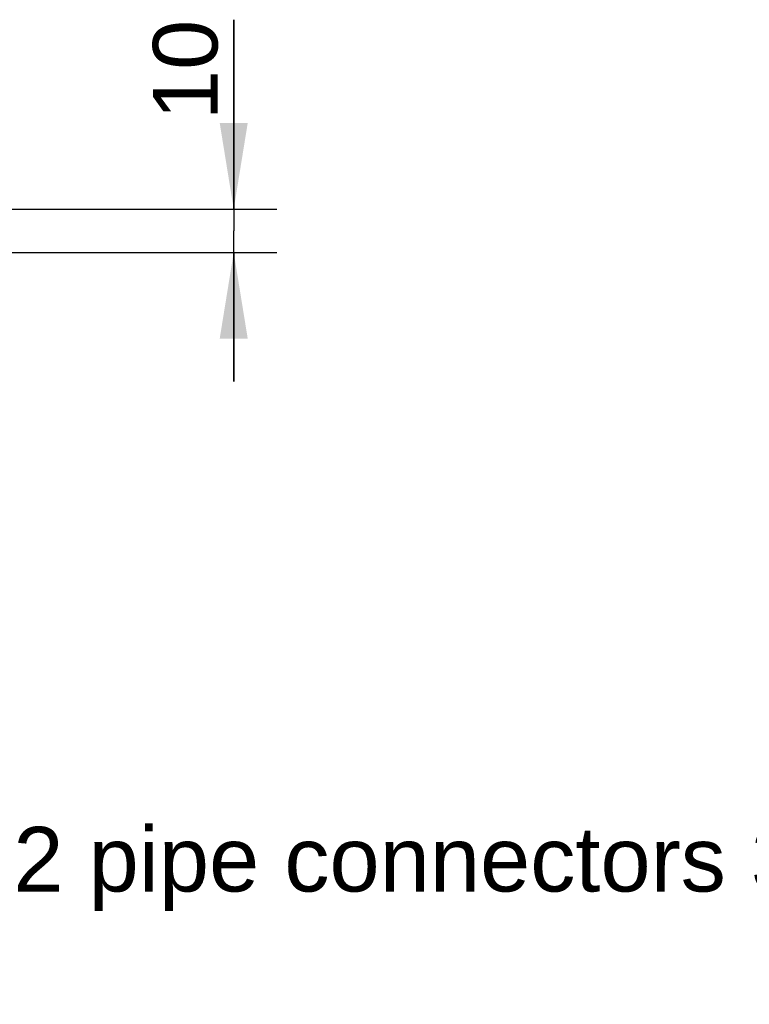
# Model space of a CAD drawing. Header units: millimetres. Extents: x 0 to 420, y 0 to 297.
# Tile 35 of 68: x 208 to 241, y 163 to 209. Entities that reach past the tile are written whole.
import ezdxf

# ---------------------------------------------------------------- set-up
doc = ezdxf.new("R2010")
doc.units = ezdxf.units.MM
doc.header["$LTSCALE"] = 23.1
doc.linetypes.add('CENTER', pattern=[0.6, 0.375, -0.075, 0.075, -0.075])
doc.layers.get('0').update_dxf_attribs({"linetype": 'CONTINUOUS'})
for name, color, linetype in [('AXIS', 7, 'CONTINUOUS'), ('DETAIL', 7, 'CONTINUOUS'), ('DIMENSION', 7, 'CONTINUOUS')]:
    doc.layers.add(name, color=color, linetype=linetype)
doc.styles.get("Standard").update_dxf_attribs({"font": 'arial.ttf'})
doc.dimstyles.new('DIMSTYLE_9', dxfattribs={"dimtxt": 3, "dimasz": 4, "dimexe": 0.18, "dimexo": 0.0625, "dimgap": 0.09, "dimtad": 1, "dimdec": 3, "dimlfac": 5, "dimdsep": 46, "dimtxsty": 'STANDARD', "dimblk": '_FILLED', "dimblk1": '_FILLED', "dimblk2": '_FILLED', "dimcen": 0.09, "dimadec": 0, "dimazin": 0, "dimtp": 0.2, "dimtm": 0.2, "dimtfac": 1, "dimtdec": 3, "dimtofl": 0, "dimtmove": 0, "dimatfit": 3, "dimldrblk": '_FILLED', "dimfxl": 1, "dimtolj": 1, "dimarcsym": 0})

# ---------------------------------------------------------------- blocks, each defined once
blk = doc.blocks.new('_FILLED')
at = {"color": 0, "linetype": 'BYBLOCK'}
blk.add_solid([(0, 0), (-1, 0.1625), (-1, -0.1625)], dxfattribs=at)
blk = doc.blocks.new('*D14')
at = {"layer": 'DIMENSION', "color": 2, "linetype": 'CONTINUOUS'}
for p, q in [((217.53, 199.795), (217.53, 208.592)), ((217.53, 208.592), (217.53, 198.795)), ((167.487, 199.795), (176.803, 199.795)), ((179.998, 199.795), (219.53, 199.795)), ((217.53, 191.795), (217.53, 198.795)), ((188.987, 197.795), (191.319, 197.795)), ((194.311, 197.795), (219.53, 197.795)), ((217.53, 197.795), (217.53, 191.795))]:
    blk.add_line(p, q, dxfattribs=at)
at = {"layer": 'DIMENSION', "color": 2, "linetype": 'CONTINUOUS', "xscale": 4, "yscale": 4, "zscale": 4}
for p, rotation in [((217.53, 199.795), 270), ((217.53, 197.795), 90)]:
    blk.add_blockref('_FILLED', p, dxfattribs=dict(at, rotation=rotation))
at = {"layer": 'DIMENSION', "color": 2, "linetype": 'CONTINUOUS', "insert": (213.78, 203.93), "char_height": 3, "width": 4.66171, "attachment_point": 1, "rotation": 90, "line_spacing_factor": 0.9}
blk.add_mtext('10', dxfattribs=at)

msp = doc.modelspace()

# ---------------------------------------------------------------- linework, layer by layer
at = {"layer": 'AXIS', "color": 2, "linetype": 'CENTER'}
msp.add_line((194.35522, 198.79505), (207.86226, 198.79505), dxfattribs=at)

# ---------------------------------------------------------------- texts
at = {"layer": 'DETAIL', "color": 2, "linetype": 'CONTINUOUS', "insert": (202.22166, 171.13168), "char_height": 3, "width": 50.3104089, "attachment_point": 1, "line_spacing_factor": 0.9}
msp.add_mtext('N\\Fgdt;{\\Fgdt;~}\\Farial.ttf;{\\Ftxt.shx;\\W0.166667;\\H3.000000; }2 pipe connectors 3/8"G', dxfattribs=at)

# ---------------------------------------------------------------- dimensions: what is measured, and where the dimension line sits
at = {"layer": 'DIMENSION', "color": 2, "linetype": 'CONTINUOUS'}
dim = msp.add_linear_dim(base=(217.52961, 197.79505), p1=(167.48734, 199.79505), p2=(188.98749, 197.79505), angle=270, dimstyle='DIMSTYLE_9', dxfattribs=at)
dim.commit()
dim.dimension.update_dxf_attribs({"geometry": '*D14', "text_midpoint": (215.27961, 206.26126), "dimtype": 160})

doc.saveas('drawing.dxf')
